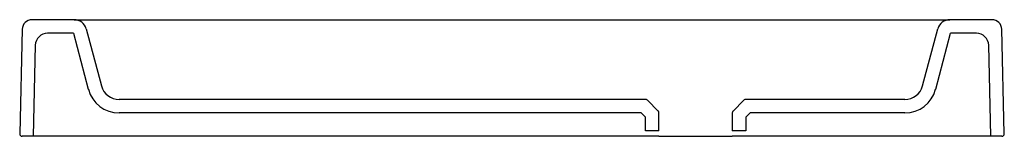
# Model space of a CAD drawing. Header units: millimetres. Extents: x -0.402 to 0.402, y 0 to 0.095.
import ezdxf

# ---------------------------------------------------------------- set-up
doc = ezdxf.new("R2010")
doc.units = ezdxf.units.MM
doc.layers.add('BLOCKS', color=3, linetype='Continuous')

msp = doc.modelspace()

# ---------------------------------------------------------------- linework, layer by layer
at = {"layer": 'BLOCKS', "linetype": 'Continuous'}
for p, q in [((-0.35767, 0.095), (-0.39219, 0.095)), ((-0.35767, 0.095), (-0.32387, 0.095)), ((-0.32387, 0.095), (0.32387, 0.095)), ((0.32387, 0.095), (0.35767, 0.095)), ((0.39219, 0.095), (0.35767, 0.095)), ((-0.40019, 0.0872), (-0.40227, 0.00205)), ((-0.35844, 0.084), (-0.37951, 0.084)), ((-0.35844, 0.084), (-0.34619, 0.03827)), ((-0.34801, 0.08759), (-0.33556, 0.04112)), ((0.33556, 0.04112), (0.34801, 0.08759)), ((0.34619, 0.03827), (0.35844, 0.084)), ((0.37951, 0.084), (0.35844, 0.084)), ((0.40227, 0.00205), (0.40019, 0.0872)), ((-0.3895, 0.07424), (-0.39132, 0)), ((0.39132, 0), (0.3895, 0.07424)), ((0.10917, 0.03), (-0.32107, 0.03)), ((0.11941, 0.02059), (0.11059, 0.02941)), ((0.18941, 0.02941), (0.18059, 0.02059)), ((0.32107, 0.03), (0.19083, 0.03)), ((0.10544, 0.019), (-0.32107, 0.019)), ((0.109, 0.01544), (0.10544, 0.019)), ((0.12, 0.00441), (0.12, 0.01917)), ((0.18, 0.01917), (0.18, 0.00441)), ((0.19456, 0.019), (0.191, 0.01544)), ((0.32107, 0.019), (0.19456, 0.019)), ((0.109, 0.00441), (0.109, 0.01544)), ((0.191, 0.01544), (0.191, 0.00441)), ((-0.39132, 0), (-0.40027, 0)), ((-0.38132, 0), (-0.39132, 0)), ((0.109, 0), (-0.38132, 0)), ((0.12, 0), (0.109, 0)), ((0.12, 0), (0.18, 0)), ((0.191, 0), (0.18, 0)), ((0.38132, 0), (0.191, 0)), ((0.39132, 0), (0.38132, 0)), ((0.40027, 0), (0.39132, 0))]:
    msp.add_line(p, q, dxfattribs=at)
at = {"layer": 'BLOCKS'}
for p, q in [((0.12, 0.00441), (0.109, 0.00441)), ((0.191, 0.00441), (0.18, 0.00441))]:
    msp.add_line(p, q, dxfattribs=at)
at = {"layer": 'BLOCKS', "linetype": 'Continuous', "flags": 128}
for points in [[(0.11059, 0.02941), (0.11025, 0.02969), (0.10987, 0.02987), (0.10921, 0.03), (0.10917, 0.03)], [(0.19083, 0.03), (0.19025, 0.02991), (0.18965, 0.02961), (0.18941, 0.02941)], [(0.12, 0.01917), (0.11999, 0.01933), (0.11992, 0.01974), (0.11962, 0.02035), (0.11941, 0.02059)], [(0.18059, 0.02059), (0.18025, 0.02013), (0.18008, 0.01974), (0.18, 0.01917)]]:
    msp.add_lwpolyline(points, dxfattribs=at)
at = {"layer": 'BLOCKS', "linetype": 'Continuous'}
for centre, radius, start, end in [((-0.39219, 0.087), 0.008, 90, 178.6), ((-0.35767, 0.085), 0.01, 15, 90), ((0.35767, 0.085), 0.01, 90, 165), ((0.39219, 0.087), 0.008, 1.4, 90), ((-0.37951, 0.074), 0.01, 90, 178.6), ((0.37951, 0.074), 0.01, 1.4, 90), ((-0.32107, 0.045), 0.015, 195, 270), ((0.32107, 0.045), 0.015, 270, 345), ((-0.32107, 0.045), 0.026, 195, 270), ((0.32107, 0.045), 0.026, 270, 345), ((-0.40027, 0.002), 0.002, 178.6, 270), ((0.40027, 0.002), 0.002, 270, 1.4)]:
    msp.add_arc(centre, radius, start, end, dxfattribs=at)

doc.saveas('drawing.dxf')
